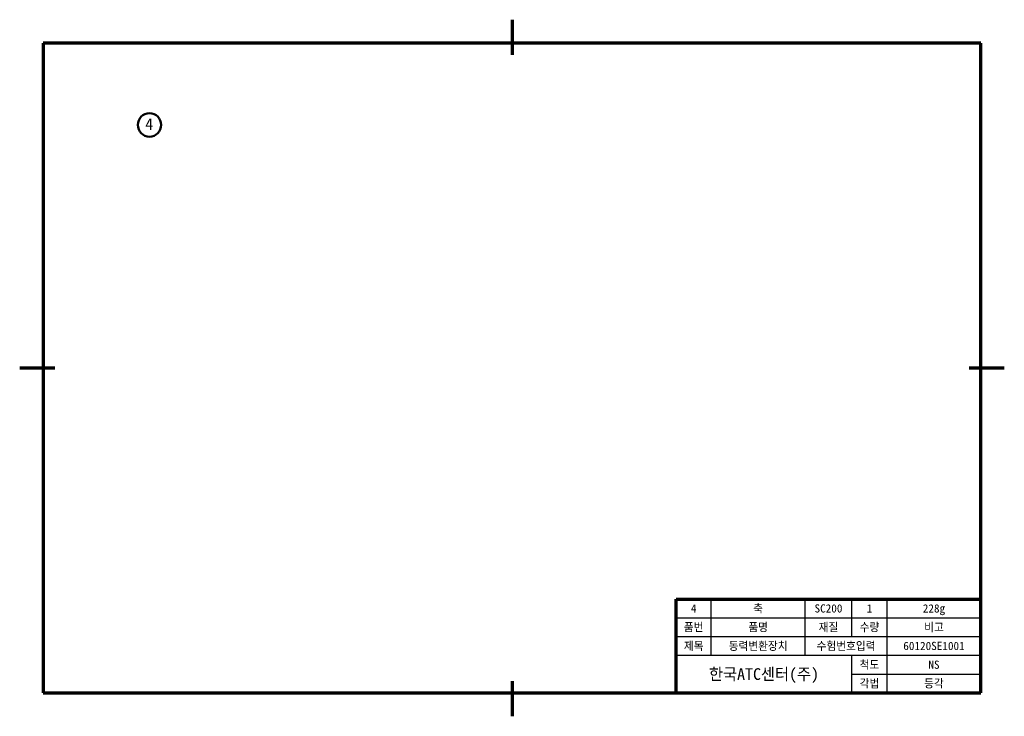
# Model space of a CAD drawing. Header units: millimetres. Extents: x 0 to 420, y 0 to 297.
import ezdxf
from ezdxf.enums import TextEntityAlignment as Align

# ---------------------------------------------------------------- set-up
doc = ezdxf.new("R2010")
doc.units = ezdxf.units.MM
for name, color, linetype, lineweight in [('문자', 2, 'Continuous', 35), ('외곽', 4, 'Continuous', 70), ('외형선(ISO)', 3, 'Continuous', 50), ('치수', 1, 'Continuous', 25)]:
    doc.layers.add(name, color=color, linetype=linetype, lineweight=lineweight)

msp = doc.modelspace()

# ---------------------------------------------------------------- linework, layer by layer
at = {"layer": '외곽'}
for p, q in [((210, 297), (210, 282)), ((410, 287), (10, 287)), ((10, 287), (10, 10)), ((410, 10), (410, 287)), ((0, 148.5), (15, 148.5)), ((405, 148.5), (420, 148.5)), ((280, 50), (410, 50)), ((280, 10), (280, 50)), ((210, 15), (210, 0)), ((10, 10), (410, 10))]:
    msp.add_line(p, q, dxfattribs=at)
at = {"layer": '외형선(ISO)'}
msp.add_circle((55.37, 252.13), 5, dxfattribs=at)
at = {"layer": '치수'}
for p, q in [((295, 26), (295, 50)), ((335, 26), (335, 50)), ((355, 34), (355, 50)), ((370, 10), (370, 50)), ((280, 42), (410, 42)), ((280, 34), (410, 34)), ((280, 26), (410, 26)), ((355, 10), (355, 26)), ((355, 18), (410, 18))]:
    msp.add_line(p, q, dxfattribs=at)

# ---------------------------------------------------------------- texts
at = {"layer": '문자'}
for s, p in [('4', (287.5, 46)), ('축', (315, 46)), ('SC200', (345, 46)), ('1', (362.5, 46)), ('228g', (390, 46)), ('품번', (287.5, 38)), ('품명', (315, 38)), ('재질', (345, 38)), ('수량', (362.5, 38)), ('비고', (390, 38)), ('제목', (287.5, 30)), ('동력변환장치', (315, 30)), ('수험번호입력', (352.5, 30)), ('60120SE1001', (390, 30)), ('척도', (362.5, 22)), ('NS', (390, 22)), ('각법', (362.5, 14)), ('등각', (390, 14))]:
    msp.add_text(s, height=3.5, dxfattribs=at).set_placement(p, align=Align.MIDDLE_CENTER)
at = {"layer": '외형선(ISO)'}
msp.add_text('한국ATC센터(주)', height=5, dxfattribs=at).set_placement((317.5, 18), align=Align.MIDDLE_CENTER)
at = {"layer": '외형선(ISO)', "insert": (53.53, 254.99), "char_height": 5, "attachment_point": 1}
msp.add_mtext_dynamic_manual_height_columns('4', width=16.0723, gutter_width=25, heights=[0], dxfattribs=at)

doc.saveas('drawing.dxf')
